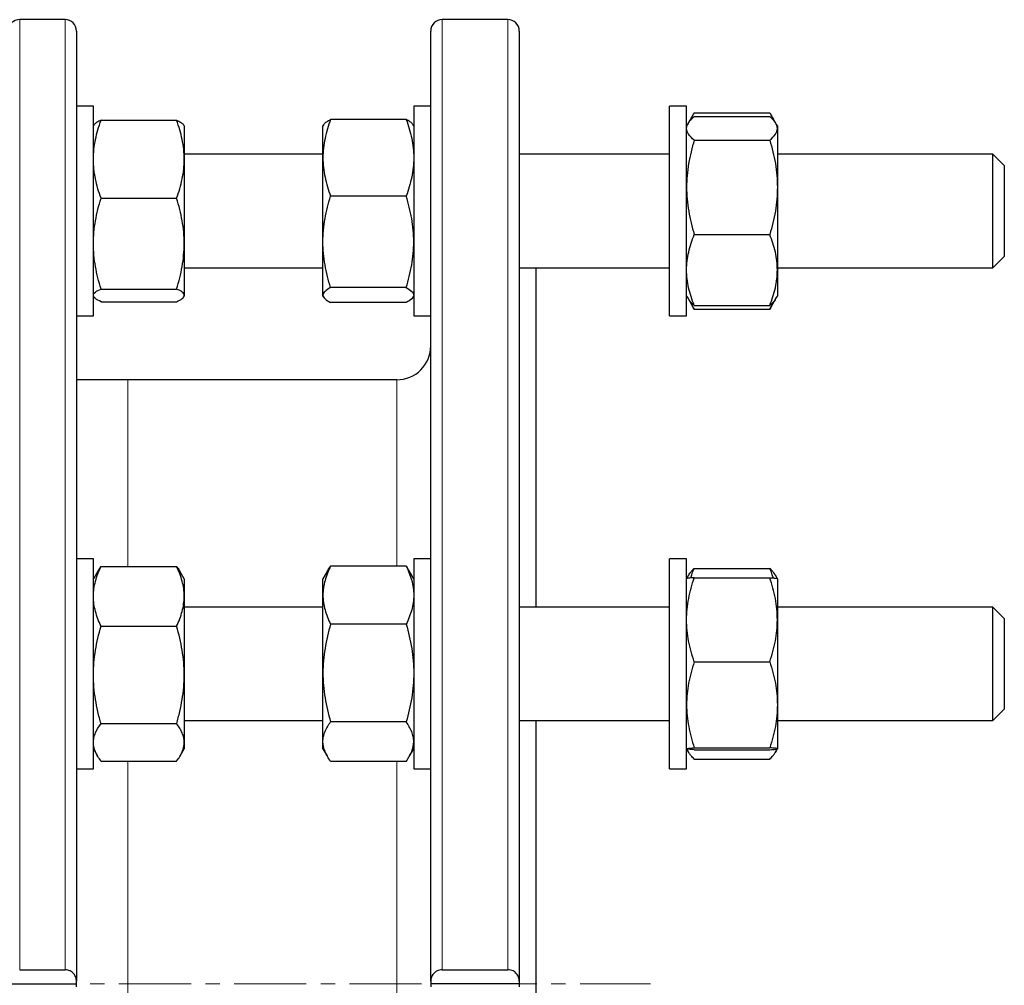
# Model space of a CAD drawing. Header units: millimetres. Extents: x 195 to 1027, y 66 to 856.
# Tile 7 of 7: x 853 to 1027, y 678 to 848. Entities that reach past the tile are written whole.
import ezdxf

# ---------------------------------------------------------------- set-up
doc = ezdxf.new("R2010")
doc.units = ezdxf.units.MM
doc.linetypes.add('CENTERX2', pattern=[20.32, 12.7, -2.54, 2.54, -2.54])
doc.layers.add('FORMAT', color=7, linetype='Continuous')

msp = doc.modelspace()

# ---------------------------------------------------------------- linework, layer by layer
at = {"color": 7, "linetype": 'Continuous', "lineweight": 25}
for p, q in [((861.34, 848.1), (853.34, 848.1)), ((939.4, 848.1), (927.8, 848.1)), ((863.34, 846.1), (863.34, 678.59)), ((925.8, 678.59), (925.8, 846.1)), ((941.4, 846.1), (941.4, 678.59)), ((866.34, 832.87), (863.34, 832.87)), ((866.34, 795.87), (866.34, 832.87)), ((925.8, 832.87), (922.8, 832.87)), ((922.8, 832.87), (922.8, 795.87)), ((970.9, 832.87), (967.9, 832.87)), ((967.9, 800.78), (967.9, 832.87)), ((970.9, 800.78), (970.9, 832.87)), ((972.13, 831.49), (971.23, 829.93)), ((972.24, 831.68), (985.57, 831.68)), ((986.58, 829.93), (985.68, 831.49)), ((867.68, 830.38), (881, 830.38)), ((867.68, 830.36), (881, 830.36)), ((921.47, 830.51), (908.14, 830.51)), ((971.17, 829.82), (970.9, 829.37)), ((972.24, 831), (985.57, 831)), ((986.9, 829.37), (986.64, 829.82)), ((866.42, 829.5), (866.34, 829.37)), ((866.42, 829.5), (866.42, 829.5)), ((882.34, 829.37), (882.27, 829.5)), ((882.27, 829.5), (882.27, 829.5)), ((882.34, 829.37), (882.34, 823.49)), ((906.91, 829.55), (906.8, 829.37)), ((906.8, 823.75), (906.8, 829.37)), ((922.8, 829.37), (922.7, 829.55)), ((986.9, 829.37), (986.9, 828.93)), ((986.9, 828.93), (986.9, 818.54)), ((972.24, 826.86), (985.57, 826.86)), ((906.8, 824.37), (882.34, 824.37)), ((882.34, 823.49), (882.34, 808.61)), ((906.8, 808.92), (906.8, 823.75)), ((967.9, 824.37), (941.4, 824.37)), ((1024.9, 824.37), (986.9, 824.37)), ((1026.9, 822.37), (1024.9, 824.37)), ((1024.9, 804.37), (1024.9, 824.37)), ((1026.9, 822.37), (1026.9, 806.37)), ((986.9, 818.54), (986.9, 803.98)), ((867.68, 816.61), (881, 816.61)), ((921.47, 816.99), (908.14, 816.99)), ((906.8, 799.54), (906.8, 808.92)), ((972.24, 810.22), (985.57, 810.22)), ((882.34, 808.61), (882.34, 799.49)), ((1024.9, 804.37), (1026.9, 806.37)), ((882.34, 804.37), (906.8, 804.37)), ((941.4, 804.37), (967.9, 804.37)), ((944.4, 744.54), (944.4, 804.37)), ((986.9, 804.37), (1024.9, 804.37)), ((986.9, 803.98), (986.9, 799.37)), ((867.68, 800.61), (881, 800.61)), ((921.47, 800.85), (908.14, 800.85)), ((967.9, 795.87), (967.9, 800.78)), ((970.9, 795.87), (970.9, 800.78)), ((866.34, 799.37), (866.42, 799.24)), ((882.27, 799.24), (882.34, 799.37)), ((882.34, 799.49), (882.34, 799.37)), ((906.8, 799.37), (906.8, 799.54)), ((906.8, 799.37), (906.91, 799.19)), ((922.7, 799.19), (922.8, 799.37)), ((970.9, 799.37), (971.17, 798.92)), ((971.17, 798.92), (972.13, 797.24)), ((985.68, 797.24), (986.64, 798.92)), ((986.64, 798.92), (986.9, 799.37)), ((867.68, 798.37), (881, 798.37)), ((867.68, 798.36), (867.68, 798.37)), ((867.68, 798.36), (881, 798.36)), ((881, 798.36), (881.01, 798.37)), ((921.47, 798.23), (908.14, 798.23)), ((972.14, 797.24), (972.24, 797.05)), ((972.24, 797.73), (985.57, 797.73)), ((972.24, 797.05), (985.57, 797.05)), ((985.67, 797.24), (985.57, 797.05)), ((863.34, 795.87), (866.34, 795.87)), ((922.8, 795.87), (925.8, 795.87)), ((967.9, 795.87), (970.9, 795.87)), ((872.4, 784.6), (863.34, 784.6)), ((919.8, 784.6), (872.4, 784.6)), ((866.34, 753.04), (863.34, 753.04)), ((866.34, 716.04), (866.34, 753.04)), ((867.68, 751.71), (881, 751.71)), ((921.47, 751.76), (908.14, 751.76)), ((925.8, 753.04), (922.8, 753.04)), ((922.8, 753.04), (922.8, 750.45)), ((970.9, 753.04), (967.9, 753.04)), ((967.9, 716.04), (967.9, 753.04)), ((970.9, 716.04), (970.9, 753.04)), ((867.05, 750.77), (866.34, 749.54)), ((882.34, 749.54), (881.63, 750.77)), ((907.6, 750.93), (906.8, 749.54)), ((922.8, 749.54), (922, 750.93)), ((922.8, 750.45), (922.8, 716.04)), ((971.26, 750.16), (970.9, 749.54)), ((972.24, 751.36), (985.57, 751.36)), ((986.9, 749.54), (986.55, 750.16)), ((882.34, 749.54), (882.34, 746.43)), ((906.8, 746.63), (906.8, 749.54)), ((972.24, 749.71), (985.57, 749.71)), ((986.9, 749.54), (986.9, 742.3)), ((882.34, 746.43), (882.34, 732.57)), ((906.8, 732.9), (906.8, 746.63)), ((906.8, 744.54), (882.34, 744.54)), ((967.9, 744.54), (941.4, 744.54)), ((1024.9, 744.54), (986.9, 744.54)), ((1026.9, 742.54), (1024.9, 744.54)), ((1024.9, 724.54), (1024.9, 744.54)), ((867.68, 741.15), (881, 741.15)), ((921.47, 741.5), (908.14, 741.5)), ((986.9, 742.3), (986.9, 727.3)), ((1026.9, 742.54), (1026.9, 726.54)), ((972.24, 734.89), (985.57, 734.89)), ((882.34, 732.57), (882.34, 720.68)), ((906.8, 720.81), (906.8, 732.9)), ((986.9, 727.3), (986.9, 719.54)), ((1024.9, 724.54), (1026.9, 726.54)), ((867.68, 723.98), (881, 723.98)), ((882.34, 724.54), (906.8, 724.54)), ((921.47, 724.29), (908.14, 724.29)), ((941.4, 724.54), (967.9, 724.54)), ((944.4, 678.1), (944.4, 724.54)), ((986.9, 724.54), (1024.9, 724.54)), ((882.34, 720.68), (882.34, 719.54)), ((906.8, 719.54), (906.8, 720.81)), ((866.34, 719.54), (867.05, 718.31)), ((881.63, 718.31), (882.34, 719.54)), ((906.8, 719.54), (907.6, 718.16)), ((922.01, 718.16), (922.8, 719.54)), ((970.9, 719.54), (971.26, 718.92)), ((972.24, 719.72), (985.57, 719.72)), ((972.24, 719.37), (985.57, 719.37)), ((986.55, 718.92), (986.9, 719.54)), ((867.68, 717.37), (881, 717.37)), ((921.47, 717.33), (908.14, 717.33)), ((972.24, 717.72), (985.57, 717.72)), ((863.34, 716.04), (866.34, 716.04)), ((922.8, 716.04), (925.8, 716.04)), ((967.9, 716.04), (970.9, 716.04)), ((853.34, 680.58), (861.34, 680.58)), ((927.8, 680.58), (939.4, 680.58)), ((851.34, 678.1), (863.34, 678.1)), ((863.34, 678.1), (863.34, 678.59)), ((863.34, 677.6), (863.34, 678.1)), ((925.8, 678.59), (925.8, 678.1)), ((925.8, 678.1), (925.8, 677.6)), ((941.4, 678.1), (925.8, 678.1)), ((941.4, 678.59), (941.4, 678.1)), ((941.4, 678.1), (941.4, 677.6)), ((944.4, 631.65), (944.4, 678.1))]:
    msp.add_line(p, q, dxfattribs=at)
at = {"color": 8, "linetype": 'Continuous', "lineweight": 18}
for p, q in [((853.34, 848.1), (853.34, 680.58)), ((861.34, 680.58), (861.34, 848.1)), ((927.8, 848.1), (927.8, 680.58)), ((939.4, 680.58), (939.4, 848.1)), ((872.4, 784.6), (872.4, 751.71)), ((919.8, 751.76), (919.8, 784.6)), ((872.4, 717.37), (872.4, 638.82)), ((919.8, 638.77), (919.8, 717.33))]:
    msp.add_line(p, q, dxfattribs=at)
at = {"color": 7, "linetype": 'Continuous', "lineweight": 25}
for centre, radius, start, end in [((853.34, 846.1), 2, 90, 180), ((861.34, 846.1), 2, 0, 90), ((927.8, 846.1), 2, 90, 180), ((939.4, 846.1), 2, 0, 90), ((919.8, 790.6), 6, 270, 0)]:
    msp.add_arc(centre, radius, start, end, dxfattribs=at)
for points, knots in [([(972.24, 831.68), (972.14, 831.51), (971.94, 831.16), (971.71, 830.72), (971.6, 830.44), (971.56, 830.35)], [0, 0, 0, 0, 0.397258, 0.794818, 1, 1, 1, 1]), ([(985.57, 831.68), (985.67, 831.51), (985.87, 831.16), (986.1, 830.72), (986.21, 830.44), (986.25, 830.35)], [0, 0, 0, 0, 0.397258, 0.794818, 1, 1, 1, 1]), ([(866.34, 823.49), (866.34, 824.07), (866.37, 824.65), (866.5, 825.82), (866.59, 826.4), (866.94, 828.12), (867.28, 829.25), (867.68, 830.36)], [0, 0, 0, 0, 0.25, 0.25, 0.5, 0.5, 1, 1, 1, 1]), ([(867.68, 830.36), (867.55, 830.3), (867.29, 830.18), (866.97, 830), (866.7, 829.81), (866.51, 829.64), (866.45, 829.54), (866.43, 829.49)], [0, 0, 0, 0, 0.212483, 0.425027, 0.63746, 0.853905, 1, 1, 1, 1]), ([(882.34, 823.49), (882.34, 824.07), (882.31, 824.65), (882.19, 825.82), (882.1, 826.4), (881.74, 828.12), (881.41, 829.25), (881, 830.36)], [0, 0, 0, 0, 0.25, 0.25, 0.5, 0.5, 1, 1, 1, 1]), ([(881, 830.36), (881.13, 830.3), (881.39, 830.18), (881.72, 830), (881.99, 829.81), (882.17, 829.64), (882.23, 829.54), (882.26, 829.49)], [0, 0, 0, 0, 0.212483, 0.425027, 0.63746, 0.853905, 1, 1, 1, 1]), ([(908.14, 830.51), (907.74, 829.4), (907.4, 828.29), (906.93, 826.04), (906.8, 824.9), (906.8, 823.75)], [0, 0, 0, 0, 0.5, 0.5, 1, 1, 1, 1]), ([(906.91, 829.54), (906.94, 829.59), (907.01, 829.71), (907.2, 829.9), (907.46, 830.1), (907.77, 830.3), (908.02, 830.44), (908.14, 830.51)], [0, 0, 0, 0, 0.156708, 0.364678, 0.576406, 0.78823, 1, 1, 1, 1]), ([(921.47, 830.51), (921.87, 829.4), (922.21, 828.29), (922.68, 826.04), (922.8, 824.9), (922.8, 823.75)], [0, 0, 0, 0, 0.5, 0.5, 1, 1, 1, 1]), ([(922.7, 829.54), (922.67, 829.59), (922.6, 829.71), (922.41, 829.9), (922.15, 830.1), (921.83, 830.3), (921.59, 830.44), (921.47, 830.51)], [0, 0, 0, 0, 0.156708, 0.364678, 0.576406, 0.78823, 1, 1, 1, 1]), ([(970.9, 828.93), (970.9, 829.11), (970.94, 829.28), (971.06, 829.63), (971.15, 829.81), (971.5, 830.33), (971.84, 830.67), (972.24, 831)], [0, 0, 0, 0, 0.25, 0.25, 0.5, 0.5, 1, 1, 1, 1]), ([(986.9, 828.93), (986.9, 829.11), (986.87, 829.28), (986.75, 829.63), (986.66, 829.81), (986.31, 830.33), (985.97, 830.67), (985.57, 831)], [0, 0, 0, 0, 0.25, 0.25, 0.5, 0.5, 1, 1, 1, 1]), ([(972.24, 826.86), (971.84, 827.2), (971.5, 827.54), (971.03, 828.23), (970.9, 828.58), (970.9, 828.93)], [0, 0, 0, 0, 0.5, 0.5, 1, 1, 1, 1]), ([(985.57, 826.86), (985.97, 827.2), (986.31, 827.54), (986.78, 828.23), (986.9, 828.58), (986.9, 828.93)], [0, 0, 0, 0, 0.5, 0.5, 1, 1, 1, 1]), ([(972.24, 826.86), (972.04, 826.18), (971.85, 825.5), (971.52, 824.12), (971.38, 823.43), (971.03, 821.34), (970.9, 819.95), (970.9, 818.54)], [0, 0, 0, 0, 0.25, 0.25, 0.5, 0.5, 1, 1, 1, 1]), ([(985.57, 826.86), (985.77, 826.18), (985.95, 825.5), (986.29, 824.12), (986.43, 823.43), (986.78, 821.34), (986.9, 819.95), (986.9, 818.54)], [0, 0, 0, 0, 0.25, 0.25, 0.5, 0.5, 1, 1, 1, 1]), ([(867.68, 816.61), (867.48, 817.17), (867.29, 817.73), (866.96, 818.87), (866.82, 819.45), (866.47, 821.17), (866.34, 822.32), (866.34, 823.49)], [0, 0, 0, 0, 0.25, 0.25, 0.5, 0.5, 1, 1, 1, 1]), ([(881, 816.61), (881.21, 817.17), (881.39, 817.73), (881.72, 818.87), (881.87, 819.45), (882.22, 821.17), (882.34, 822.32), (882.34, 823.49)], [0, 0, 0, 0, 0.25, 0.25, 0.5, 0.5, 1, 1, 1, 1]), ([(906.8, 823.75), (906.8, 823.17), (906.84, 822.6), (906.96, 821.46), (907.05, 820.89), (907.4, 819.2), (907.74, 818.09), (908.14, 816.99)], [0, 0, 0, 0, 0.25, 0.25, 0.5, 0.5, 1, 1, 1, 1]), ([(922.8, 823.75), (922.8, 823.17), (922.77, 822.6), (922.65, 821.46), (922.56, 820.89), (922.21, 819.2), (921.87, 818.09), (921.47, 816.99)], [0, 0, 0, 0, 0.25, 0.25, 0.5, 0.5, 1, 1, 1, 1]), ([(970.9, 818.54), (970.9, 817.84), (970.94, 817.13), (971.06, 815.72), (971.15, 815.01), (971.5, 812.93), (971.84, 811.57), (972.24, 810.22)], [0, 0, 0, 0, 0.25, 0.25, 0.5, 0.5, 1, 1, 1, 1]), ([(986.9, 818.54), (986.9, 817.84), (986.87, 817.13), (986.75, 815.72), (986.66, 815.01), (986.31, 812.93), (985.97, 811.57), (985.57, 810.22)], [0, 0, 0, 0, 0.25, 0.25, 0.5, 0.5, 1, 1, 1, 1]), ([(866.34, 808.61), (866.34, 809.29), (866.37, 809.97), (866.5, 811.32), (866.59, 811.99), (866.94, 813.99), (867.27, 815.3), (867.68, 816.61)], [0, 0, 0, 0, 0.25, 0.25, 0.5, 0.5, 1, 1, 1, 1]), ([(882.34, 808.61), (882.34, 809.29), (882.31, 809.97), (882.19, 811.32), (882.1, 811.99), (881.75, 813.99), (881.41, 815.3), (881, 816.61)], [0, 0, 0, 0, 0.25, 0.25, 0.5, 0.5, 1, 1, 1, 1]), ([(906.8, 808.92), (906.8, 809.6), (906.84, 810.29), (906.96, 811.66), (907.05, 812.34), (907.4, 814.36), (907.74, 815.68), (908.14, 816.99)], [0, 0, 0, 0, 0.25, 0.25, 0.5, 0.5, 1, 1, 1, 1]), ([(922.8, 808.92), (922.8, 809.6), (922.77, 810.29), (922.65, 811.66), (922.56, 812.34), (922.21, 814.36), (921.87, 815.68), (921.47, 816.99)], [0, 0, 0, 0, 0.25, 0.25, 0.5, 0.5, 1, 1, 1, 1]), ([(908.14, 800.85), (907.94, 801.51), (907.75, 802.17), (907.42, 803.51), (907.28, 804.18), (906.93, 806.2), (906.8, 807.56), (906.8, 808.92)], [0, 0, 0, 0, 0.25, 0.25, 0.5, 0.5, 1, 1, 1, 1]), ([(921.47, 800.85), (921.67, 801.51), (921.85, 802.17), (922.19, 803.51), (922.33, 804.18), (922.68, 806.2), (922.8, 807.56), (922.8, 808.92)], [0, 0, 0, 0, 0.25, 0.25, 0.5, 0.5, 1, 1, 1, 1]), ([(970.9, 803.98), (970.9, 804.51), (970.94, 805.04), (971.06, 806.09), (971.15, 806.61), (971.5, 808.17), (971.84, 809.2), (972.24, 810.22)], [0, 0, 0, 0, 0.25, 0.25, 0.5, 0.5, 1, 1, 1, 1]), ([(986.9, 803.98), (986.9, 804.51), (986.87, 805.04), (986.75, 806.09), (986.66, 806.61), (986.31, 808.17), (985.97, 809.2), (985.57, 810.22)], [0, 0, 0, 0, 0.25, 0.25, 0.5, 0.5, 1, 1, 1, 1]), ([(867.68, 800.61), (867.27, 801.92), (866.94, 803.24), (866.47, 805.9), (866.34, 807.25), (866.34, 808.61)], [0, 0, 0, 0, 0.5, 0.5, 1, 1, 1, 1]), ([(881, 800.61), (881.41, 801.92), (881.75, 803.24), (882.21, 805.9), (882.34, 807.25), (882.34, 808.61)], [0, 0, 0, 0, 0.5, 0.5, 1, 1, 1, 1]), ([(972.24, 797.73), (971.84, 798.75), (971.5, 799.78), (971.03, 801.86), (970.9, 802.91), (970.9, 803.98)], [0, 0, 0, 0, 0.5, 0.5, 1, 1, 1, 1]), ([(985.57, 797.73), (985.97, 798.75), (986.31, 799.78), (986.78, 801.86), (986.9, 802.91), (986.9, 803.98)], [0, 0, 0, 0, 0.5, 0.5, 1, 1, 1, 1]), ([(866.34, 799.49), (866.34, 799.59), (866.37, 799.68), (866.5, 799.87), (866.59, 799.97), (866.94, 800.25), (867.27, 800.43), (867.68, 800.61)], [0, 0, 0, 0, 0.25, 0.25, 0.5, 0.5, 1, 1, 1, 1]), ([(882.34, 799.49), (882.34, 799.59), (882.31, 799.68), (882.19, 799.87), (882.1, 799.97), (881.75, 800.25), (881.41, 800.43), (881, 800.61)], [0, 0, 0, 0, 0.25, 0.25, 0.5, 0.5, 1, 1, 1, 1]), ([(908.14, 800.85), (907.74, 800.64), (907.4, 800.42), (906.93, 799.98), (906.8, 799.76), (906.8, 799.54)], [0, 0, 0, 0, 0.5, 0.5, 1, 1, 1, 1]), ([(921.47, 800.85), (921.87, 800.64), (922.21, 800.42), (922.68, 799.98), (922.8, 799.76), (922.8, 799.54)], [0, 0, 0, 0, 0.5, 0.5, 1, 1, 1, 1]), ([(867.68, 798.37), (867.27, 798.56), (866.94, 798.74), (866.47, 799.11), (866.34, 799.3), (866.34, 799.49)], [0, 0, 0, 0, 0.5, 0.5, 1, 1, 1, 1]), ([(881, 798.37), (881.41, 798.56), (881.75, 798.74), (882.21, 799.11), (882.34, 799.3), (882.34, 799.49)], [0, 0, 0, 0, 0.5, 0.5, 1, 1, 1, 1]), ([(906.8, 799.54), (906.8, 799.43), (906.84, 799.32), (906.96, 799.1), (907.05, 798.99), (907.4, 798.66), (907.74, 798.44), (908.14, 798.23)], [0, 0, 0, 0, 0.25, 0.25, 0.5, 0.5, 1, 1, 1, 1]), ([(922.8, 799.54), (922.8, 799.43), (922.77, 799.32), (922.65, 799.1), (922.56, 798.99), (922.21, 798.66), (921.87, 798.44), (921.47, 798.23)], [0, 0, 0, 0, 0.25, 0.25, 0.5, 0.5, 1, 1, 1, 1]), ([(971.17, 798.92), (971.21, 798.84), (971.32, 798.66), (971.56, 798.37), (971.87, 798.05), (972.12, 797.84), (972.24, 797.73)], [0, 0, 0, 0, 0.188294, 0.458804, 0.729436, 1, 1, 1, 1]), ([(986.64, 798.92), (986.59, 798.84), (986.49, 798.66), (986.25, 798.37), (985.94, 798.05), (985.69, 797.84), (985.57, 797.73)], [0, 0, 0, 0, 0.1882941, 0.4588038, 0.7294361, 1, 1, 1, 1]), ([(972.24, 797.05), (972.11, 797.29), (971.89, 797.71), (971.7, 798.13), (971.63, 798.31)], [0, 0, 0, 0, 0.576768, 1, 1, 1, 1]), ([(985.57, 797.05), (985.7, 797.29), (985.92, 797.71), (986.11, 798.13), (986.18, 798.31)], [0, 0, 0, 0, 0.576768, 1, 1, 1, 1]), ([(866.34, 746.43), (866.34, 746.88), (866.37, 747.33), (866.5, 748.22), (866.59, 748.66), (866.94, 749.98), (867.27, 750.85), (867.68, 751.71)], [0, 0, 0, 0, 0.25, 0.25, 0.5, 0.5, 1, 1, 1, 1]), ([(867.68, 751.71), (867.55, 751.53), (867.32, 751.22), (867.14, 750.91), (867.06, 750.77)], [0, 0, 0, 0, 0.570402, 1, 1, 1, 1]), ([(882.34, 746.43), (882.34, 746.88), (882.31, 747.33), (882.19, 748.22), (882.1, 748.66), (881.75, 749.98), (881.41, 750.85), (881, 751.71)], [0, 0, 0, 0, 0.25, 0.25, 0.5, 0.5, 1, 1, 1, 1]), ([(881, 751.71), (881.13, 751.53), (881.36, 751.22), (881.55, 750.91), (881.63, 750.77)], [0, 0, 0, 0, 0.570402, 1, 1, 1, 1]), ([(908.14, 751.76), (907.74, 750.92), (907.4, 750.07), (906.93, 748.37), (906.8, 747.5), (906.8, 746.63)], [0, 0, 0, 0, 0.5, 0.5, 1, 1, 1, 1]), ([(907.61, 750.92), (907.65, 750.99), (907.8, 751.27), (908, 751.55), (908.14, 751.76)], [0, 0, 0, 0, 0.245669, 1, 1, 1, 1]), ([(921.47, 751.76), (921.87, 750.92), (922.21, 750.07), (922.68, 748.37), (922.8, 747.5), (922.8, 746.63)], [0, 0, 0, 0, 0.5, 0.5, 1, 1, 1, 1]), ([(922, 750.92), (921.96, 750.99), (921.81, 751.27), (921.61, 751.55), (921.47, 751.76)], [0, 0, 0, 0, 0.245669, 1, 1, 1, 1]), ([(971.27, 750.16), (971.33, 750.27), (971.49, 750.52), (971.81, 750.92), (972.1, 751.21), (972.24, 751.36)], [0, 0, 0, 0, 0.2701, 0.635034, 1, 1, 1, 1]), ([(971.62, 749.66), (971.71, 749.92), (971.89, 750.49), (972.12, 751.05), (972.24, 751.36)], [0, 0, 0, 0, 0.455609, 1, 1, 1, 1]), ([(986.19, 749.66), (986.1, 749.92), (985.92, 750.49), (985.69, 751.05), (985.57, 751.36)], [0, 0, 0, 0, 0.455609, 1, 1, 1, 1]), ([(986.54, 750.16), (986.48, 750.27), (986.32, 750.52), (986, 750.92), (985.71, 751.21), (985.57, 751.36)], [0, 0, 0, 0, 0.2701, 0.635034, 1, 1, 1, 1]), ([(970.9, 742.3), (970.9, 742.93), (970.94, 743.56), (971.06, 744.81), (971.15, 745.43), (971.5, 747.28), (971.84, 748.5), (972.24, 749.71)], [0, 0, 0, 0, 0.25, 0.25, 0.5, 0.5, 1, 1, 1, 1]), ([(972.24, 749.71), (971.84, 749.68), (971.5, 749.65), (971.03, 749.6), (970.9, 749.57), (970.9, 749.54)], [0, 0, 0, 0, 0.5, 0.5, 1, 1, 1, 1]), ([(986.9, 742.3), (986.9, 742.93), (986.87, 743.56), (986.75, 744.81), (986.66, 745.43), (986.31, 747.28), (985.97, 748.5), (985.57, 749.71)], [0, 0, 0, 0, 0.25, 0.25, 0.5, 0.5, 1, 1, 1, 1]), ([(985.57, 749.71), (985.97, 749.68), (986.31, 749.65), (986.78, 749.6), (986.9, 749.57), (986.9, 749.54)], [0, 0, 0, 0, 0.5, 0.5, 1, 1, 1, 1]), ([(867.68, 741.15), (867.27, 742.02), (866.94, 742.89), (866.47, 744.64), (866.34, 745.53), (866.34, 746.43)], [0, 0, 0, 0, 0.5, 0.5, 1, 1, 1, 1]), ([(881, 741.15), (881.41, 742.02), (881.75, 742.89), (882.21, 744.64), (882.34, 745.53), (882.34, 746.43)], [0, 0, 0, 0, 0.5, 0.5, 1, 1, 1, 1]), ([(906.8, 746.63), (906.8, 746.2), (906.84, 745.76), (906.96, 744.89), (907.05, 744.46), (907.4, 743.18), (907.74, 742.34), (908.14, 741.5)], [0, 0, 0, 0, 0.25, 0.25, 0.5, 0.5, 1, 1, 1, 1]), ([(922.8, 746.63), (922.8, 746.2), (922.77, 745.76), (922.65, 744.89), (922.56, 744.46), (922.21, 743.18), (921.87, 742.34), (921.47, 741.5)], [0, 0, 0, 0, 0.25, 0.25, 0.5, 0.5, 1, 1, 1, 1]), ([(866.34, 732.57), (866.34, 733.29), (866.37, 734.02), (866.5, 735.48), (866.59, 736.21), (866.94, 738.36), (867.28, 739.76), (867.68, 741.15)], [0, 0, 0, 0, 0.25, 0.25, 0.5, 0.5, 1, 1, 1, 1]), ([(882.34, 732.57), (882.34, 733.29), (882.31, 734.02), (882.19, 735.48), (882.1, 736.21), (881.74, 738.36), (881.41, 739.76), (881, 741.15)], [0, 0, 0, 0, 0.25, 0.25, 0.5, 0.5, 1, 1, 1, 1]), ([(908.14, 741.5), (907.74, 740.1), (907.4, 738.68), (906.93, 735.81), (906.8, 734.36), (906.8, 732.9)], [0, 0, 0, 0, 0.5, 0.5, 1, 1, 1, 1]), ([(921.47, 741.5), (921.87, 740.1), (922.21, 738.68), (922.68, 735.81), (922.8, 734.36), (922.8, 732.9)], [0, 0, 0, 0, 0.5, 0.5, 1, 1, 1, 1]), ([(972.24, 734.89), (971.84, 736.1), (971.5, 737.32), (971.03, 739.79), (970.9, 741.04), (970.9, 742.3)], [0, 0, 0, 0, 0.5, 0.5, 1, 1, 1, 1]), ([(985.57, 734.89), (985.97, 736.1), (986.31, 737.32), (986.78, 739.79), (986.9, 741.04), (986.9, 742.3)], [0, 0, 0, 0, 0.5, 0.5, 1, 1, 1, 1]), ([(972.24, 734.89), (972.04, 734.27), (971.85, 733.65), (971.52, 732.39), (971.38, 731.76), (971.03, 729.86), (970.9, 728.59), (970.9, 727.3)], [0, 0, 0, 0, 0.25, 0.25, 0.5, 0.5, 1, 1, 1, 1]), ([(985.57, 734.89), (985.77, 734.27), (985.95, 733.65), (986.29, 732.39), (986.43, 731.76), (986.78, 729.86), (986.9, 728.59), (986.9, 727.3)], [0, 0, 0, 0, 0.25, 0.25, 0.5, 0.5, 1, 1, 1, 1]), ([(867.68, 723.98), (867.48, 724.68), (867.29, 725.38), (866.96, 726.81), (866.82, 727.52), (866.47, 729.67), (866.34, 731.12), (866.34, 732.57)], [0, 0, 0, 0, 0.25, 0.25, 0.5, 0.5, 1, 1, 1, 1]), ([(881, 723.98), (881.21, 724.68), (881.39, 725.38), (881.72, 726.81), (881.87, 727.52), (882.22, 729.67), (882.34, 731.12), (882.34, 732.57)], [0, 0, 0, 0, 0.25, 0.25, 0.5, 0.5, 1, 1, 1, 1]), ([(906.8, 732.9), (906.8, 732.17), (906.84, 731.43), (906.96, 729.98), (907.05, 729.26), (907.4, 727.11), (907.74, 725.69), (908.14, 724.29)], [0, 0, 0, 0, 0.25, 0.25, 0.5, 0.5, 1, 1, 1, 1]), ([(922.8, 732.9), (922.8, 732.17), (922.77, 731.43), (922.65, 729.98), (922.56, 729.26), (922.21, 727.11), (921.87, 725.69), (921.47, 724.29)], [0, 0, 0, 0, 0.25, 0.25, 0.5, 0.5, 1, 1, 1, 1]), ([(970.9, 727.3), (970.9, 726.66), (970.94, 726.02), (971.06, 724.73), (971.15, 724.09), (971.5, 722.19), (971.84, 720.94), (972.24, 719.72)], [0, 0, 0, 0, 0.25, 0.25, 0.5, 0.5, 1, 1, 1, 1]), ([(986.9, 727.3), (986.9, 726.66), (986.87, 726.02), (986.75, 724.73), (986.66, 724.09), (986.31, 722.19), (985.97, 720.94), (985.57, 719.72)], [0, 0, 0, 0, 0.25, 0.25, 0.5, 0.5, 1, 1, 1, 1]), ([(866.34, 720.68), (866.34, 720.96), (866.37, 721.24), (866.5, 721.8), (866.59, 722.07), (866.94, 722.9), (867.27, 723.44), (867.68, 723.98)], [0, 0, 0, 0, 0.25, 0.25, 0.5, 0.5, 1, 1, 1, 1]), ([(882.34, 720.68), (882.34, 720.96), (882.31, 721.24), (882.19, 721.8), (882.1, 722.07), (881.75, 722.9), (881.41, 723.44), (881, 723.98)], [0, 0, 0, 0, 0.25, 0.25, 0.5, 0.5, 1, 1, 1, 1]), ([(906.8, 720.81), (906.8, 721.1), (906.84, 721.4), (906.96, 721.99), (907.05, 722.28), (907.4, 723.15), (907.74, 723.73), (908.14, 724.29)], [0, 0, 0, 0, 0.25, 0.25, 0.5, 0.5, 1, 1, 1, 1]), ([(922.8, 720.81), (922.8, 721.1), (922.77, 721.4), (922.65, 721.99), (922.56, 722.28), (922.21, 723.15), (921.87, 723.73), (921.47, 724.29)], [0, 0, 0, 0, 0.25, 0.25, 0.5, 0.5, 1, 1, 1, 1]), ([(867.68, 717.37), (867.27, 717.91), (866.94, 718.46), (866.47, 719.56), (866.34, 720.11), (866.34, 720.68)], [0, 0, 0, 0, 0.5, 0.5, 1, 1, 1, 1]), ([(881, 717.37), (881.41, 717.91), (881.75, 718.46), (882.21, 719.56), (882.34, 720.11), (882.34, 720.68)], [0, 0, 0, 0, 0.5, 0.5, 1, 1, 1, 1]), ([(908.14, 717.33), (907.94, 717.61), (907.75, 717.89), (907.42, 718.47), (907.28, 718.76), (906.93, 719.63), (906.8, 720.22), (906.8, 720.81)], [0, 0, 0, 0, 0.25, 0.25, 0.5, 0.5, 1, 1, 1, 1]), ([(921.47, 717.33), (921.67, 717.61), (921.85, 717.89), (922.19, 718.47), (922.33, 718.76), (922.68, 719.63), (922.8, 720.22), (922.8, 720.81)], [0, 0, 0, 0, 0.25, 0.25, 0.5, 0.5, 1, 1, 1, 1]), ([(970.9, 719.54), (970.9, 719.56), (970.94, 719.57), (971.06, 719.6), (971.15, 719.62), (971.5, 719.66), (971.84, 719.69), (972.24, 719.72)], [0, 0, 0, 0, 0.25, 0.25, 0.5, 0.5, 1, 1, 1, 1]), ([(972.24, 719.37), (971.84, 719.4), (971.5, 719.43), (971.03, 719.49), (970.9, 719.51), (970.9, 719.54)], [0, 0, 0, 0, 0.5, 0.5, 1, 1, 1, 1]), ([(972.24, 717.72), (972.14, 717.82), (971.94, 718.03), (971.63, 718.38), (971.34, 718.77), (971.12, 719.16), (971.04, 719.41), (971.02, 719.5)], [0, 0, 0, 0, 0.173741, 0.347615, 0.597093, 0.846545, 1, 1, 1, 1]), ([(986.9, 719.54), (986.9, 719.56), (986.87, 719.57), (986.75, 719.6), (986.66, 719.62), (986.31, 719.66), (985.97, 719.69), (985.57, 719.72)], [0, 0, 0, 0, 0.25, 0.25, 0.5, 0.5, 1, 1, 1, 1]), ([(985.57, 719.37), (985.97, 719.4), (986.31, 719.43), (986.78, 719.49), (986.9, 719.51), (986.9, 719.54)], [0, 0, 0, 0, 0.5, 0.5, 1, 1, 1, 1]), ([(985.57, 717.72), (985.67, 717.82), (985.87, 718.03), (986.18, 718.38), (986.47, 718.77), (986.69, 719.16), (986.77, 719.41), (986.79, 719.5)], [0, 0, 0, 0, 0.173741, 0.347615, 0.597093, 0.846545, 1, 1, 1, 1]), ([(863.34, 678.59), (863.34, 678.71), (863.33, 678.82), (863.3, 679.04), (863.27, 679.15), (863.19, 679.37), (863.14, 679.47), (863.02, 679.68), (862.95, 679.78), (862.79, 679.97), (862.7, 680.06), (862.48, 680.23), (862.37, 680.31), (862.11, 680.43), (861.96, 680.49), (861.66, 680.56), (861.5, 680.58), (861.34, 680.58)], [0, 0, 0, 0, 0.125, 0.125, 0.25, 0.25, 0.375, 0.375, 0.5, 0.5, 0.625, 0.625, 0.75, 0.75, 0.875, 0.875, 1, 1, 1, 1]), ([(927.8, 680.58), (927.64, 680.58), (927.49, 680.56), (927.19, 680.49), (927.04, 680.43), (926.78, 680.31), (926.66, 680.23), (926.45, 680.06), (926.36, 679.97), (926.11, 679.68), (926, 679.48), (925.84, 679.04), (925.8, 678.82), (925.8, 678.59)], [0, 0, 0, 0, 0.125, 0.125, 0.25, 0.25, 0.375, 0.375, 0.5, 0.5, 0.75, 0.75, 1, 1, 1, 1]), ([(941.4, 678.59), (941.4, 678.71), (941.4, 678.82), (941.36, 679.04), (941.33, 679.15), (941.25, 679.37), (941.2, 679.47), (941.09, 679.68), (941.01, 679.78), (940.85, 679.97), (940.76, 680.06), (940.55, 680.23), (940.43, 680.31), (940.17, 680.43), (940.02, 680.49), (939.72, 680.56), (939.57, 680.58), (939.4, 680.58)], [0, 0, 0, 0, 0.125, 0.125, 0.25, 0.25, 0.375, 0.375, 0.5, 0.5, 0.625, 0.625, 0.75, 0.75, 0.875, 0.875, 1, 1, 1, 1])]:
    msp.add_open_spline(points, degree=3, knots=knots, dxfattribs=at)
at = {"layer": 'FORMAT', "linetype": 'CENTERX2', "lineweight": 18}
msp.add_line((728.6, 678.1), (964.51, 678.1), dxfattribs=at)

doc.saveas('drawing.dxf')
